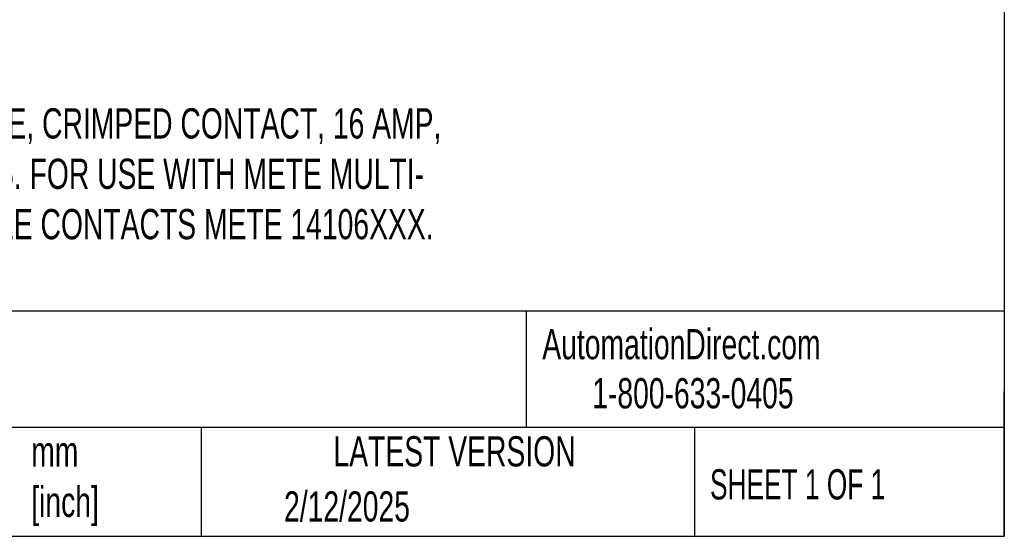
# Model space of a CAD drawing. Header units: millimetres. Extents: x 6 to 273, y 6 to 210.
# Tile 6 of 16: x 204 to 273, y 6 to 43. Entities that reach past the tile are written whole.
import ezdxf

# ---------------------------------------------------------------- set-up
doc = ezdxf.new("R2010")
doc.units = ezdxf.units.MM
doc.linetypes.add('SLD-Solid', pattern=[0])
doc.layers.add('TEXT', color=140, linetype='SLD-Solid', lineweight=25)
doc.styles.add('SLDTEXTSTYLE0', font='TXT', dxfattribs={"width": 0.7})
doc.styles.add('SLDTEXTSTYLE1', font='TXT', dxfattribs={"width": 0.65})

msp = doc.modelspace()

# ---------------------------------------------------------------- linework, layer by layer
at = {"layer": 'TEXT'}
for p, q in [((273.05, 209.55), (273.05, 6.35)), ((273.05, 22.126), (6.35, 22.126)), ((239.575, 22.126), (239.575, 13.97)), ((273.05, 6.35), (273.05, 16.51)), ((273.05, 13.97), (6.35, 13.97)), ((216.812, 13.97), (216.812, 6.35)), ((251.349, 13.97), (251.349, 6.35)), ((6.35, 6.35), (273.05, 6.35))]:
    msp.add_line(p, q, dxfattribs=at)

# ---------------------------------------------------------------- texts
for s, insert, char_height, attachment_point, style in [('CONNECTOR HOUSING SIZE 24B, 46-POLE, CRIMPED CONTACT, 16 AMP, ^J600 VAC/VDC, POLES NUMBERED 1 TO 46. FOR USE WITH METE MULTI-^JWIRE HOUSINGS. REQUIRES 16 AMP MALE CONTACTS METE 14106XXX.', (163.719, 36.343), 2.116667, 1, 'SLDTEXTSTYLE0'), ('AutomationDirect.com', (240.695, 20.877), 2.11667, 1, 'SLDTEXTSTYLE0'), ('1-800-633-0405', (244.192, 17.437), 2.11667, 1, 'SLDTEXTSTYLE0'), ('LATEST VERSION', (234.552, 13.364), 2.11667, 2, 'SLDTEXTSTYLE0'), ('mm^J[inch]', (204.907, 13.357), 2.1167, 1, 'SLDTEXTSTYLE0'), ('SHEET 1 OF 1', (252.441, 11.051), 2.11667, 1, 'SLDTEXTSTYLE1'), ('2/12/2025', (222.613, 9.503), 2.1167, 1, 'SLDTEXTSTYLE0')]:
    msp.add_mtext(s, dxfattribs=dict(at, insert=insert, char_height=char_height, attachment_point=attachment_point, style=style))

doc.saveas('drawing.dxf')
